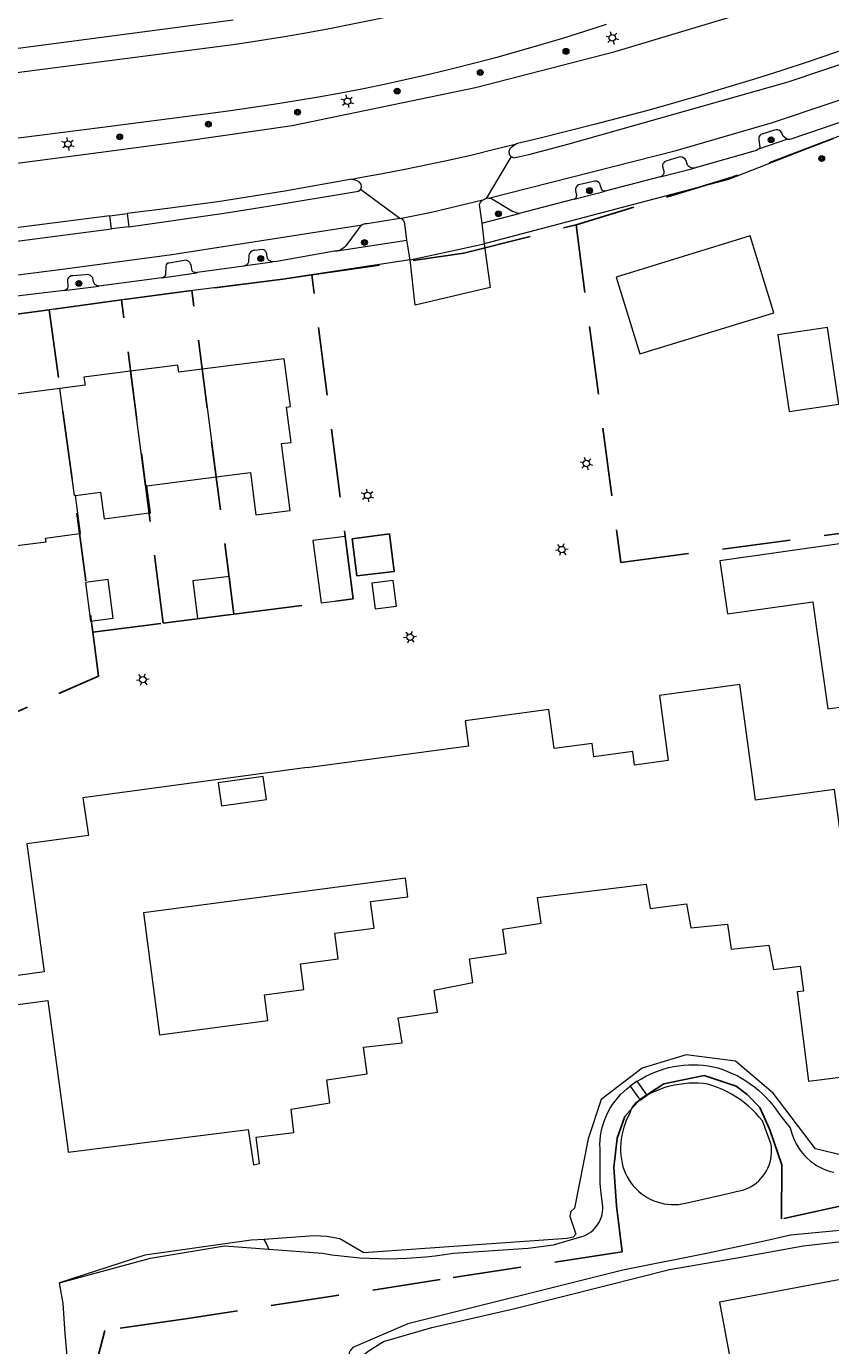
# Model space of a CAD drawing. Header units: metres. Extents: x 89872 to 94585, y 463299 to 469000.
# Tile 210 of 230: x 91594 to 91669, y 465986 to 466108. Entities that reach past the tile are written whole.
import ezdxf
from ezdxf.enums import TextEntityAlignment as Align

# ---------------------------------------------------------------- set-up
doc = ezdxf.new("R2010")
doc.units = ezdxf.units.M
doc.linetypes.add('HIDDEN', pattern=[9.525, 6.35, -3.175])
doc.layers.get('0').update_dxf_attribs({"linetype": 'CONTINUOUS'})
for name, color, linetype, lineweight in [('B-WE-GR-BEPLANTING_CULTUUR-G', 251, 'CONTINUOUS', 13), ('B-WE-GR-BOOM-S', 251, 'CONTINUOUS', 13), ('B-WE-KL-ET_LS_OV_LICHTMAST-S', 251, 'CONTINUOUS', 13), ('B-WE-KW-KUNSTWERK-GV', 251, 'CONTINUOUS', 13), ('B-WE-OB-BESCHOEIING-G', 251, 'CONTINUOUS', 13), ('B-WE-OG-TOPOGRAFIE_BEBOUWING-GV', 251, 'CONTINUOUS', 13), ('B-WE-OG-TOPOGRAFIE_HUISNUMMER-T25', 251, 'CONTINUOUS', 13), ('B-WE-OG-TOPOGRAFIE_WATER-GV', 251, 'CONTINUOUS', 13), ('B-WE-VH-VERHARDING-GV', 251, 'CONTINUOUS', 13), ('Percelen', 10, 'HIDDEN', 25)]:
    doc.layers.add(name, color=color, linetype=linetype, lineweight=lineweight)
doc.styles.get("Standard").update_dxf_attribs({"font": 'isocp.shx'})

# ---------------------------------------------------------------- blocks, each defined once
blk = doc.blocks.new('Q_BOOM')
for radius in [0.27, 0.18, 0.09]:
    blk.add_circle((0, 0), radius)
blk = doc.blocks.new('Q_LICHTMAST')
for points in [[(-0.26, 0.15), (-0.52, 0.3)], [(0, 0.3), (0, 0.6)], [(0.26, 0.15), (0.52, 0.3)], [(-0.26, -0.15), (-0.52, -0.3)], [(0, -0.3), (0, -0.6)], [(0.26, -0.15), (0.52, -0.3)]]:
    blk.add_lwpolyline(points)
blk.add_circle((0, 0), 0.3)
blk = doc.blocks.new('OGT_BLOK4_AUTOCAD_OD_1_FMEBLOCK23')
at = {"layer": 'B-WE-OG-TOPOGRAFIE_BEBOUWING-GV'}
for points in [[(-13.22, 14.56), (-34.05, 11.76), (-33.53, 8.25), (-39.26, 7.5)], [(32.54, -3.88), (32.84, -6.2), (32.25, -6.27), (33.3, -14.56), (39.26, -13.8), (37.83, -3.2), (35.72, 12.52), (28.39, 11.53), (27.99, 14.56)]]:
    blk.add_lwpolyline(points, dxfattribs=at)

msp = doc.modelspace()

# ---------------------------------------------------------------- linework, layer by layer
at = {"layer": 'B-WE-GR-BEPLANTING_CULTUUR-G'}
for p, q in [((91640.07, 466097.49), (91639.99, 466097.47)), ((91624.69, 466094.18), (91618.48, 466093.07)), ((91603.84, 466090.99), (91603.99, 466089.77)), ((91602.38, 466089.57), (91602.23, 466090.79))]:
    msp.add_line(p, q, dxfattribs=at)
for points in [[(91639.48, 466096.28), (91639.73, 466096.17), (91641.12, 466096.49), (91644.76, 466097.43), (91665.22, 466103.24), (91678.92, 466107.84), (91681.46, 466109.05), (91681.94, 466109.36), (91682.02, 466109.59), (91682, 466109.83), (91681.89, 466110.05), (91681.71, 466110.21), (91681.48, 466110.29)], [(91681.48, 466110.29), (91679.2, 466109.41), (91676.79, 466108.5), (91674.37, 466107.62), (91671.95, 466106.76), (91669.51, 466105.91), (91667.07, 466105.09), (91664.63, 466104.29), (91662.17, 466103.51), (91659.71, 466102.76), (91657.25, 466102.02), (91654.78, 466101.31), (91652.3, 466100.61), (91649.81, 466099.94), (91647.32, 466099.29), (91642.05, 466097.97), (91640.07, 466097.49)], [(91639.99, 466097.47), (91639.57, 466097.18), (91639.37, 466097.01), (91639.27, 466096.76), (91639.31, 466096.49), (91639.48, 466096.28)], [(91625.51, 466093.24), (91625.6, 466093.47), (91625.56, 466093.72), (91625.42, 466093.92), (91625.2, 466094.04), (91624.69, 466094.18)], [(91618.48, 466093.07), (91612.26, 466092.09), (91607.57, 466091.47), (91603.84, 466090.99)], [(91603.99, 466089.77), (91612.83, 466091.02), (91616.94, 466091.69), (91625.33, 466093.06), (91625.51, 466093.24)], [(91602.23, 466090.79), (91582.6, 466088.29), (91571.95, 466086.86)], [(91572.12, 466085.64), (91577.19, 466086.3), (91602.38, 466089.57)], [(91651.56, 466000), (91651.83, 465999.8), (91652.12, 465999.63), (91652.41, 465999.47), (91652.72, 465999.33), (91653.03, 465999.22), (91653.35, 465999.12), (91653.68, 465999.05), (91654.01, 465999), (91654.34, 465998.97), (91654.68, 465998.97), (91655.01, 465998.99), (91655.35, 465999.03), (91655.67, 465999.09), (91659.63, 466000), (91660.39, 466000.18), (91660.68, 466000.23), (91660.96, 466000.3), (91661.24, 466000.39), (91661.51, 466000.51), (91661.77, 466000.65), (91662.01, 466000.8), (91662.25, 466000.97), (91662.47, 466001.17), (91662.68, 466001.38), (91662.87, 466001.6), (91663.04, 466001.84), (91663.19, 466002.09), (91663.33, 466002.35), (91663.44, 466002.62), (91663.53, 466002.9), (91663.6, 466003.18), (91663.64, 466003.47), (91663.67, 466003.76), (91663.67, 466004.06), (91663.65, 466004.35), (91663.61, 466004.64), (91662.82, 466006.73), (91662.52, 466007.1), (91662.2, 466007.46), (91661.86, 466007.79), (91661.51, 466008.12), (91661.14, 466008.42), (91660.76, 466008.71), (91660.36, 466008.97), (91659.95, 466009.22), (91659.53, 466009.45), (91659.1, 466009.65), (91658.66, 466009.84), (91658.21, 466010), (91657.76, 466010.14), (91657.31, 466010.2), (91656.86, 466010.23), (91656.42, 466010.24), (91655.97, 466010.23), (91655.52, 466010.19), (91655.08, 466010.13), (91654.64, 466010.05), (91654.2, 466009.95), (91653.77, 466009.83), (91653.35, 466009.68), (91652.93, 466009.51), (91652.53, 466009.33), (91652.13, 466009.12)], [(91651.48, 466008.65), (91651.31, 466008.57), (91651.15, 466008.47), (91651.01, 466008.35), (91650.88, 466008.21), (91650.76, 466008.06), (91650.67, 466007.89), (91650.6, 466007.72), (91650.55, 466007.54), (91650.37, 466007.2), (91650.21, 466006.86), (91650.07, 466006.51), (91649.95, 466006.15), (91649.85, 466005.79), (91649.76, 466005.42), (91649.7, 466005.05), (91649.67, 466004.68), (91649.65, 466004.3), (91649.65, 466003.92), (91649.67, 466003.55), (91649.72, 466003.17), (91649.78, 466002.8)], [(91649.78, 466002.8), (91649.87, 466002.48), (91649.97, 466002.15), (91650.11, 466001.84)], [(91650.11, 466001.84), (91650.26, 466001.54), (91650.43, 466001.25), (91650.62, 466000.97), (91650.83, 466000.7), (91651.06, 466000.45), (91651.3, 466000.22), (91651.56, 466000)], [(91616.99, 465994.82), (91616.77, 465995.36), (91616.56, 465995.74)]]:
    msp.add_lwpolyline(points, dxfattribs=at)
at = {"layer": 'B-WE-KW-KUNSTWERK-GV'}
for p, q in [((91651.2, 466010.42), (91650.55, 466009.95)), ((91652.13, 466009.12), (91651.2, 466010.42)), ((91650.55, 466009.95), (91651.48, 466008.65)), ((91651.48, 466008.65), (91652.13, 466009.12))]:
    msp.add_line(p, q, dxfattribs=at)
at = {"layer": 'B-WE-OB-BESCHOEIING-G'}
msp.add_line((91597.57, 465991.69), (91606.01, 465993.98), dxfattribs=at)
for points in [[(91651.2, 466010.42), (91651.59, 466010.66), (91651.99, 466010.88), (91652.4, 466011.08), (91652.82, 466011.27), (91653.25, 466011.43), (91653.69, 466011.57), (91654.13, 466011.69), (91654.58, 466011.78), (91655.03, 466011.86), (91655.49, 466011.91), (91655.95, 466011.94), (91656.41, 466011.95), (91656.86, 466011.94), (91657.32, 466011.9), (91657.78, 466011.84), (91658.23, 466011.76), (91658.68, 466011.66), (91659.13, 466011.51), (91659.58, 466011.34), (91660.02, 466011.15), (91660.46, 466010.94), (91660.88, 466010.71), (91661.29, 466010.45), (91661.68, 466010.18), (91662.07, 466009.9), (91662.44, 466009.59), (91662.8, 466009.27), (91663.14, 466008.93), (91663.46, 466008.57), (91663.77, 466008.2), (91664.06, 466007.82), (91664.33, 466007.42), (91665, 466006.6), (91665.39, 466006.09), (91665.46, 466005.89), (91665.55, 466005.56), (91665.66, 466005.23), (91665.8, 466004.91), (91665.95, 466004.6), (91666.13, 466004.3), (91666.32, 466004.01), (91666.53, 466003.74), (91666.76, 466003.48), (91667.01, 466003.24), (91667.27, 466003.01), (91667.55, 466002.8), (91667.84, 466002.61), (91668.14, 466002.44), (91668.45, 466002.29), (91668.77, 466002.16), (91669.1, 466002.05), (91669.44, 466001.97)], [(91616.99, 465994.82), (91621.98, 465994.45), (91622.85, 465994.31), (91623.71, 465994.2), (91624.58, 465994.1), (91625.45, 465994.03), (91626.32, 465993.98), (91627.19, 465993.95), (91628.07, 465993.94), (91628.94, 465993.95), (91629.81, 465993.98), (91630.68, 465994.04), (91631.55, 465994.11), (91632.42, 465994.21), (91633.29, 465994.33), (91634.15, 465994.46), (91641.07, 465994.91), (91643.42, 465995.22), (91646.05, 465995.99), (91646.28, 465996.08), (91646.5, 465996.18), (91646.71, 465996.3), (91646.91, 465996.45), (91647.09, 465996.6), (91647.27, 465996.78), (91647.42, 465996.96), (91647.56, 465997.17), (91647.68, 465997.38), (91647.79, 465997.6), (91647.87, 465997.83), (91647.93, 465998.06), (91647.98, 465998.3), (91648, 465998.55), (91648, 465998.79), (91647.86, 466000), (91647.75, 466000.91), (91647.76, 466003.76), (91647.74, 466004.16), (91647.73, 466004.55), (91647.75, 466004.94), (91647.79, 466005.34), (91647.85, 466005.73), (91647.94, 466006.11), (91648.05, 466006.49), (91648.18, 466006.86), (91648.33, 466007.23), (91648.5, 466007.58), (91648.69, 466007.93), (91648.9, 466008.26), (91649.14, 466008.58), (91649.38, 466008.88), (91649.65, 466009.18), (91649.93, 466009.45), (91650.23, 466009.71), (91650.55, 466009.95)], [(91606.01, 465993.98), (91612.87, 465995.13), (91616.99, 465994.82)], [(91598.4, 465983.54), (91598.07, 465986.99), (91597.89, 465989.77), (91597.57, 465991.69)]]:
    msp.add_lwpolyline(points, dxfattribs=at)
at = {"layer": 'B-WE-OG-TOPOGRAFIE_BEBOUWING-GV'}
for p, q in [((91668.87, 466080.42), (91664.26, 466079.74)), ((91610.8, 466076.53), (91612.1, 466066.54)), ((91605.68, 466065.72), (91612.1, 466066.54)), ((91621.09, 466060.63), (91621.84, 466054.84)), ((91599.96, 466056.72), (91600.42, 466053.15)), ((91609.94, 466056.9), (91610.36, 466053.39)), ((91626.55, 466056.68), (91626.85, 466054.3)), ((91667.88, 466052.2), (91668.9, 466045))]:
    msp.add_line(p, q, dxfattribs=at)
for points in [[(91663.88, 466081.79), (91661.69, 466088.92), (91649.24, 466085.1)], [(91649.24, 466085.1), (91651.43, 466077.97), (91663.88, 466081.79)], [(91664.26, 466079.74), (91665.31, 466072.61), (91669.92, 466073.29), (91668.87, 466080.42)], [(91612.1, 466066.54), (91615.3, 466066.95), (91615.8, 466063.03), (91618.96, 466063.43), (91618.17, 466069.63), (91619.05, 466069.74), (91618.63, 466073.03), (91618.99, 466073.08), (91618.42, 466077.51), (91610.8, 466076.53)], [(91604.16, 466076.36), (91599.83, 466075.81), (91599.93, 466075.05), (91597.59, 466074.75)], [(91610.8, 466076.53), (91608.63, 466076.26), (91608.54, 466076.92), (91604.16, 466076.36)], [(91605.68, 466065.72), (91605.54, 466065.7), (91604.16, 466076.36)], [(91597.59, 466074.75), (91590.16, 466073.79), (91590.72, 466069.38), (91591.16, 466069.44), (91591.95, 466063.31), (91589.94, 466063.05), (91590.36, 466059.76), (91596.32, 466060.52), (91596.27, 466060.85), (91599.42, 466061.28), (91599.5, 466061.29), (91599.03, 466064.82)], [(91599.03, 466064.82), (91598.94, 466064.81), (91597.59, 466074.75)], [(91599.03, 466064.82), (91601.37, 466065.12), (91601.69, 466062.66), (91605.87, 466063.2), (91606.01, 466063.21), (91605.68, 466065.72)], [(91621.84, 466054.84), (91624.81, 466055.22), (91624.07, 466061.01), (91621.09, 466060.63)], [(91668.9, 466045), (91672.97, 466045.58), (91671.94, 466052.78), (91670.84, 466060.46), (91658.87, 466058.76), (91659.58, 466053.81), (91667.49, 466054.93), (91667.88, 466052.2)], [(91600.42, 466053.15), (91602.54, 466053.43), (91602.08, 466057), (91599.96, 466056.72)], [(91610.36, 466053.39), (91613.75, 466053.79), (91613.34, 466057.3), (91609.94, 466056.9)], [(91626.85, 466054.3), (91628.84, 466054.55), (91628.52, 466056.91), (91626.55, 466056.68)], [(91661.77, 466039.53), (91660.73, 466047.25), (91653.25, 466046.25), (91654.07, 466040.19), (91650.95, 466039.77), (91650.78, 466041.03), (91647.18, 466040.54), (91647.01, 466041.78), (91643.47, 466041.31), (91642.99, 466044.94), (91635.21, 466043.9), (91635.53, 466041.54), (91620.56, 466039.53)], [(91612.59, 466035.99), (91616.77, 466036.59), (91616.46, 466038.73), (91612.28, 466038.13), (91612.59, 466035.99)], [(91594.52, 466032.48), (91596.12, 466020.57), (91593.69, 466020.25)], [(91586.9, 466016.64), (91596.48, 466017.91), (91598.33, 466004.16), (91598.37, 466003.84), (91615.06, 466005.94), (91615.57, 466002.66), (91616.12, 466002.79), (91615.83, 466005.22), (91619.32, 466005.65), (91619.08, 466007.82), (91622.66, 466008.42), (91622.37, 466010.54), (91626.13, 466011.12), (91625.78, 466013.59), (91629.36, 466014), (91629, 466016.3), (91632.66, 466016.82), (91632.35, 466018.88), (91635.92, 466019.58), (91635.62, 466021.8), (91639.04, 466022.27), (91638.71, 466024.54), (91642.29, 466025.11), (91641.95, 466027.48), (91652.03, 466028.73), (91652.39, 466026.46), (91655.76, 466026.9), (91656.16, 466024.67), (91659.56, 466025.01), (91659.92, 466022.69), (91663.4, 466023.07), (91663.86, 466020.79), (91666.32, 466021.1)], [(91606.85, 466014.73), (91616.91, 466016.06), (91616.59, 466018.46), (91620.25, 466018.94), (91619.94, 466021.33), (91623.44, 466021.8), (91623.13, 466024.16), (91626.76, 466024.64), (91626.43, 466027.1), (91629.91, 466027.56), (91629.68, 466029.29), (91605.35, 466026.07), (91606.85, 466014.73)], [(91698.98, 465981.68), (91697.32, 465990.59), (91688.9, 465989.02), (91689.26, 465987.08), (91678.06, 465984.99), (91677.3, 465989.04), (91674.16, 465988.46), (91673.38, 465992.62), (91658.83, 465989.9), (91659.79, 465984.78)]]:
    msp.add_lwpolyline(points, dxfattribs=at)
at = {"layer": 'B-WE-OG-TOPOGRAFIE_WATER-GV'}
for points in [[(91674.44, 466003.32), (91671.46, 466003.24), (91667.74, 466004.15), (91663.81, 466009.3), (91660.33, 466012.28), (91655.73, 466012.88), (91651.65, 466011.62), (91647.86, 466008.74), (91646.65, 466005.06), (91645.36, 465998.63), (91645.02, 465998.33), (91644.93, 465997.89), (91645.5, 465996.21), (91645.25, 465995.94), (91644.7, 465995.81), (91625.81, 465994.5), (91623.59, 465995.78), (91622.38, 465995.99), (91621.21, 465996.07), (91616.56, 465995.74)], [(91675.72, 465997.23), (91671.64, 465996.7), (91665.43, 465996.12), (91663.12, 465995.61), (91657.78, 465994.47), (91649.86, 465992.89), (91629.89, 465987.9), (91624.78, 465985.7), (91624.56, 465985.46), (91624.44, 465985.2), (91624.38, 465984.49), (91624.42, 465984.33)], [(91616.56, 465995.74), (91615.36, 465995.65), (91605.49, 465994.26), (91597.57, 465991.69)], [(91625.57, 465984.83), (91626.2, 465985.36), (91627.64, 465986.25), (91629.78, 465986.86), (91632.13, 465987.54), (91639.82, 465989.32), (91648.3, 465991.45), (91654.19, 465992.93), (91660.99, 465994.13), (91666.6, 465995.15), (91670.17, 465995.55), (91671.77, 465995.75), (91675.89, 465996.4)]]:
    msp.add_lwpolyline(points, dxfattribs=at)
at = {"layer": 'B-WE-VH-VERHARDING-GV'}
for p, q in [((91601.56, 466099), (91573.92, 466095.47)), ((91662.47, 466096.99), (91665.08, 466097.91)), ((91639.48, 466096.28), (91637.18, 466092.39)), ((91653.33, 466094.39), (91656.49, 466095.22)), ((91653.33, 466094.39), (91648.21, 466093.07)), ((91629.16, 466090.54), (91625.51, 466093.24)), ((91637.18, 466092.39), (91636.97, 466092.31)), ((91637.39, 466092.41), (91637.18, 466092.39)), ((91645.33, 466092.32), (91640.22, 466090.99)), ((91645.33, 466092.32), (91648.21, 466093.07)), ((91602.23, 466090.79), (91603.84, 466090.99)), ((91636.77, 466090.1), (91640.22, 466090.99)), ((91603.99, 466089.77), (91602.38, 466089.57)), ((91636.77, 466090.1), (91636.98, 466088.18)), ((91623.35, 466087.52), (91629.8, 466088.51)), ((91630.12, 466086.7), (91629.8, 466088.51)), ((91630.12, 466086.7), (91636.98, 466088.18)), ((91614.82, 466086.17), (91617.32, 466086.5)), ((91607.05, 466085.02), (91601.21, 466084.25)), ((91607.05, 466085.02), (91610.27, 466085.5)), ((91597.98, 466083.84), (91601.21, 466084.25))]:
    msp.add_line(p, q, dxfattribs=at)
for points in [[(91645.55, 466113.92), (91639.77, 466112.19), (91637.65, 466111.61), (91635.51, 466111.04), (91633.38, 466110.5), (91631.23, 466109.99), (91629.09, 466109.49), (91626.93, 466109.02), (91624.77, 466108.57), (91622.61, 466108.15), (91620.44, 466107.75), (91618.27, 466107.37), (91616.09, 466107.02), (91613.91, 466106.68), (91591.88, 466103.84), (91567.75, 466100.79), (91534.57, 466096.47), (91533.87, 466096.39), (91533.16, 466096.33), (91532.46, 466096.29), (91531.75, 466096.27), (91531.04, 466096.26)], [(91574.21, 466093.15), (91601.89, 466096.75), (91609.07, 466097.72), (91619.16, 466099.16), (91636.19, 466102.71), (91649.14, 466106.05), (91662.76, 466110.12)], [(91591.57, 466106.08), (91613.69, 466108.97)], [(91648.32, 466108.54), (91646.3, 466107.89), (91644.27, 466107.26), (91642.24, 466106.65), (91640.21, 466106.07), (91638.16, 466105.5), (91636.11, 466104.96), (91634.05, 466104.44), (91631.99, 466103.95), (91629.93, 466103.47), (91627.85, 466103.02), (91625.78, 466102.59), (91623.69, 466102.19), (91621.61, 466101.81), (91619.52, 466101.45), (91617.43, 466101.11), (91615.33, 466100.8), (91613.23, 466100.51), (91611.12, 466100.24), (91601.56, 466099)], [(91637.39, 466092.41), (91654.8, 466096.86), (91663.75, 466099.45), (91669.1, 466101.24), (91671.24, 466101.97), (91684.71, 466106.71)], [(91671.31, 466098.61), (91670.8, 466098.45), (91670.29, 466098.28), (91669.78, 466098.11), (91669.28, 466097.92), (91668.77, 466097.73), (91659.67, 466094.16), (91636.98, 466088.18)], [(91665.08, 466097.91), (91664.74, 466098.17), (91664.61, 466098.47), (91664.53, 466098.6), (91664.4, 466098.7), (91664.26, 466098.77), (91664.1, 466098.78), (91663.95, 466098.75), (91662.67, 466098.33), (91662.58, 466098.25), (91662.52, 466098.16), (91662.48, 466098.05), (91662.47, 466097.94), (91662.49, 466097.83), (91662.59, 466097.17), (91662.54, 466097.07), (91662.47, 466096.99)], [(91669.91, 466099.43), (91665.37, 466097.87), (91665.31, 466097.87), (91665.25, 466097.87), (91665.2, 466097.88), (91665.14, 466097.89), (91665.08, 466097.91)], [(91624.69, 466094.18), (91625.45, 466094.33), (91627.54, 466094.71), (91629.63, 466095.12), (91631.71, 466095.55), (91633.79, 466095.99), (91635.86, 466096.46), (91637.93, 466096.96), (91639.99, 466097.47)], [(91656.49, 466095.22), (91656.35, 466095.21), (91656.21, 466095.24), (91656.08, 466095.29), (91655.97, 466095.37), (91655.87, 466095.48), (91655.73, 466095.91), (91655.64, 466096.04), (91655.52, 466096.15), (91655.38, 466096.22), (91655.22, 466096.25), (91655.07, 466096.23), (91653.85, 466095.87), (91653.74, 466095.8), (91653.65, 466095.71), (91653.58, 466095.6), (91653.54, 466095.48), (91653.53, 466095.35), (91653.62, 466095.07), (91653.66, 466094.91), (91653.65, 466094.75), (91653.59, 466094.6), (91653.47, 466094.47), (91653.33, 466094.39)], [(91662.47, 466096.99), (91662.46, 466096.98), (91662.37, 466096.9), (91662.26, 466096.85), (91662.15, 466096.82), (91656.49, 466095.22)], [(91648.21, 466093.07), (91648.12, 466093.07), (91648.04, 466093.09), (91647.96, 466093.14), (91647.91, 466093.2), (91647.87, 466093.28), (91647.76, 466093.67), (91647.71, 466093.79), (91647.63, 466093.89), (91647.52, 466093.96), (91647.4, 466094), (91647.27, 466094.01), (91645.91, 466093.7), (91645.75, 466093.66), (91645.62, 466093.57), (91645.52, 466093.45), (91645.47, 466093.3), (91645.46, 466093.15), (91645.54, 466092.66), (91645.53, 466092.58), (91645.51, 466092.5), (91645.46, 466092.43), (91645.4, 466092.36), (91645.33, 466092.32)], [(91629.16, 466090.54), (91632.08, 466091.11), (91636.97, 466092.31)], [(91636.97, 466092.31), (91636.79, 466092.2), (91636.63, 466092.04), (91636.52, 466091.85), (91636.77, 466090.1)], [(91640.22, 466090.99), (91640.06, 466091.03), (91639.9, 466091.08), (91639.75, 466091.14), (91639.6, 466091.2), (91639.45, 466091.28), (91637.65, 466092.36), (91637.6, 466092.38), (91637.55, 466092.39), (91637.5, 466092.4), (91637.45, 466092.4), (91637.39, 466092.41)], [(91529.24, 466077.07), (91549.66, 466079.61), (91552.51, 466079.91), (91557.49, 466080.59), (91564.2, 466081.46), (91573.83, 466082.69), (91577.52, 466083.16), (91582.07, 466083.82), (91590.25, 466084.88), (91598.04, 466085.86), (91608, 466087.2), (91625.66, 466089.95)], [(91625.66, 466089.95), (91625.54, 466089.88), (91625.4, 466089.73), (91625.3, 466089.56), (91624.13, 466088), (91624.01, 466087.87), (91623.86, 466087.75), (91623.7, 466087.65), (91623.53, 466087.57), (91623.35, 466087.52)], [(91629.16, 466090.54), (91626.11, 466090.05), (91625.91, 466090.04), (91625.72, 466089.98), (91625.66, 466089.95)], [(91629.8, 466088.51), (91629.62, 466090.05), (91629.59, 466090.19), (91629.53, 466090.32), (91629.43, 466090.43), (91629.3, 466090.5), (91629.16, 466090.54)], [(91617.32, 466086.5), (91617.19, 466086.53), (91617.07, 466086.59), (91616.97, 466086.68), (91616.9, 466086.79), (91616.85, 466086.92), (91616.8, 466087.24), (91616.77, 466087.36), (91616.71, 466087.47), (91616.62, 466087.55), (91616.52, 466087.62), (91616.4, 466087.65), (91615.68, 466087.57), (91615.54, 466087.55), (91615.41, 466087.5), (91615.29, 466087.41), (91615.2, 466087.3), (91615.15, 466087.17), (91615.09, 466086.47), (91615.06, 466086.39), (91615.01, 466086.32), (91614.96, 466086.26), (91614.9, 466086.21), (91614.82, 466086.17)], [(91623.35, 466087.52), (91623.3, 466087.51), (91623.25, 466087.5), (91623.2, 466087.49), (91623.15, 466087.49), (91623.1, 466087.49), (91617.74, 466086.55), (91617.32, 466086.5)], [(91636.98, 466088.18), (91637.54, 466084.14), (91630.58, 466082.5), (91630.12, 466086.7)], [(91630.12, 466086.7), (91618.29, 466084.9), (91607.99, 466083.61), (91583.18, 466080.24)], [(91610.27, 466085.5), (91610.18, 466085.51), (91610.09, 466085.53), (91610.01, 466085.56), (91609.93, 466085.61), (91609.87, 466085.68), (91609.77, 466086.22), (91609.73, 466086.34), (91609.66, 466086.45), (91609.57, 466086.55), (91609.45, 466086.61), (91609.33, 466086.66), (91607.74, 466086.4), (91607.63, 466086.38), (91607.53, 466086.32), (91607.46, 466086.23), (91607.42, 466086.12), (91607.43, 466086.01), (91607.41, 466085.44), (91607.39, 466085.32), (91607.34, 466085.21), (91607.27, 466085.12), (91607.16, 466085.05), (91607.05, 466085.02)], [(91614.82, 466086.17), (91614.8, 466086.15), (91614.77, 466086.15), (91614.74, 466086.14), (91614.71, 466086.13), (91614.68, 466086.12), (91610.35, 466085.51), (91610.33, 466085.51), (91610.32, 466085.5), (91610.3, 466085.5), (91610.28, 466085.5), (91610.27, 466085.5)], [(91601.21, 466084.25), (91601.07, 466084.27), (91600.95, 466084.33), (91600.84, 466084.41), (91600.76, 466084.52), (91600.71, 466084.65), (91600.64, 466085.02), (91600.54, 466085.14), (91600.42, 466085.23), (91600.28, 466085.3), (91600.13, 466085.33), (91599.97, 466085.32), (91598.78, 466085.22), (91598.63, 466085.2), (91598.49, 466085.13), (91598.38, 466085.02), (91598.31, 466084.89), (91598.3, 466084.73), (91598.32, 466084.33), (91598.33, 466084.19), (91598.3, 466084.06), (91598.22, 466083.95), (91598.11, 466083.87), (91597.98, 466083.84)], [(91597.98, 466083.84), (91593.33, 466083.28), (91589.51, 466082.7), (91585.01, 466082.12)]]:
    msp.add_lwpolyline(points, dxfattribs=at)
at = {"layer": 'Percelen'}
for p, q in [((91609.85, 466083.84), (91603.31, 466082.97)), ((91603.31, 466082.97), (91596.6, 466082.06)), ((91607.19, 466052.96), (91603.31, 466082.97)), ((91596.6, 466082.06), (91583.18, 466080.24)), ((91596.6, 466082.06), (91600.66, 466052.12)), ((91607.19, 466052.96), (91613.75, 466053.8)), ((91600.66, 466052.12), (91607.19, 466052.96))]:
    msp.add_line(p, q, dxfattribs=at)
for points in [[(91669.39, 466097.96), (91660, 466094.38), (91645.51, 466089.96)], [(91620.97, 466085.31), (91635.11, 466087.31), (91645.51, 466089.96)], [(91645.51, 466089.96), (91649.66, 466058.59), (91674.65, 466061.9)], [(91620.97, 466085.31), (91618.29, 466084.9), (91609.85, 466083.84)], [(91613.75, 466053.8), (91624.81, 466055.22), (91620.97, 466085.31)], [(91613.75, 466053.8), (91613.72, 466054.05), (91609.85, 466083.84)], [(91624.73, 466060.8), (91625.15, 466057.34), (91628.62, 466057.76), (91628.2, 466061.25), (91624.73, 466060.8)], [(91588.76, 466042.63), (91601.17, 466048.05), (91600.66, 466052.12)], [(91680.3, 466001.06), (91664.58, 465997.63), (91664.62, 466002.65), (91663.49, 466005.91), (91662.57, 466007.97), (91661.39, 466009.18), (91660.37, 466009.95), (91657.42, 466010.95), (91653.67, 466010.19), (91651.43, 466008.74), (91650.05, 466007.16), (91649.34, 466005.12), (91649.02, 466002.41), (91649.28, 465998.85), (91649.81, 465994.58), (91632.91, 465992), (91609.47, 465988.39), (91601.78, 465987.29), (91598.28, 465973.94)]]:
    msp.add_lwpolyline(points, dxfattribs=at)

# ---------------------------------------------------------------- block references
at = {"layer": 'B-WE-GR-BOOM-S'}
for p, rotation in [((91644.58, 466106.06), 14.47190093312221), ((91636.62, 466104.1), 14.78345186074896), ((91628.91, 466102.37), 12.25329298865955), ((91611.38, 466099.3), 7.232242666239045), ((91619.66, 466100.41), 9.120169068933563), ((91603.15, 466098.12), 7.387352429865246), ((91663.62, 466097.85), 19.40220524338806), ((91668.32, 466096.1), 21.40312801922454), ((91646.77, 466093.12), 14.56414952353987), ((91638.3, 466090.96), 14.49291383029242), ((91625.87, 466088.31), 8.708777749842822), ((91616.24, 466086.81), 7.683266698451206), ((91599.36, 466084.51), 7.260503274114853)]:
    msp.add_blockref('Q_BOOM', p, dxfattribs=dict(at, rotation=rotation))
at = {"layer": 'B-WE-KL-ET_LS_OV_LICHTMAST-S'}
for p, rotation in [((91648.88, 466107.31), 16.64253180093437), ((91624.29, 466101.42), 11.00796028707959), ((91598.34, 466097.45), 7.291798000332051), ((91646.47, 466067.78), 17.06260724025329), ((91626.16, 466064.82), 7.314501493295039), ((91644.19, 466059.79), 98.1284818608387), ((91630.1, 466051.66), 97.51842687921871), ((91605.29, 466047.71), 97.42728775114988)]:
    msp.add_blockref('Q_LICHTMAST', p, dxfattribs=dict(at, rotation=rotation))
at = {"layer": 'B-WE-OG-TOPOGRAFIE_BEBOUWING-GV'}
msp.add_blockref('OGT_BLOK4_AUTOCAD_OD_1_FMEBLOCK23', (91633.78, 466024.98), dxfattribs=at)

# ---------------------------------------------------------------- texts
at = {"layer": 'B-WE-OG-TOPOGRAFIE_HUISNUMMER-T25'}
for s, rotation, p in [('33', 17.1, (91656.2, 466084.62)), ('39', 7.3, (91606.67, 466074.16)), ('37', 7.3, (91614.93, 466074.54)), ('41', 7.3, (91602.31, 466073.6))]:
    msp.add_text(s, height=0.0025, rotation=rotation, dxfattribs=at).set_placement(p, align=Align.MIDDLE)

doc.saveas('drawing.dxf')
